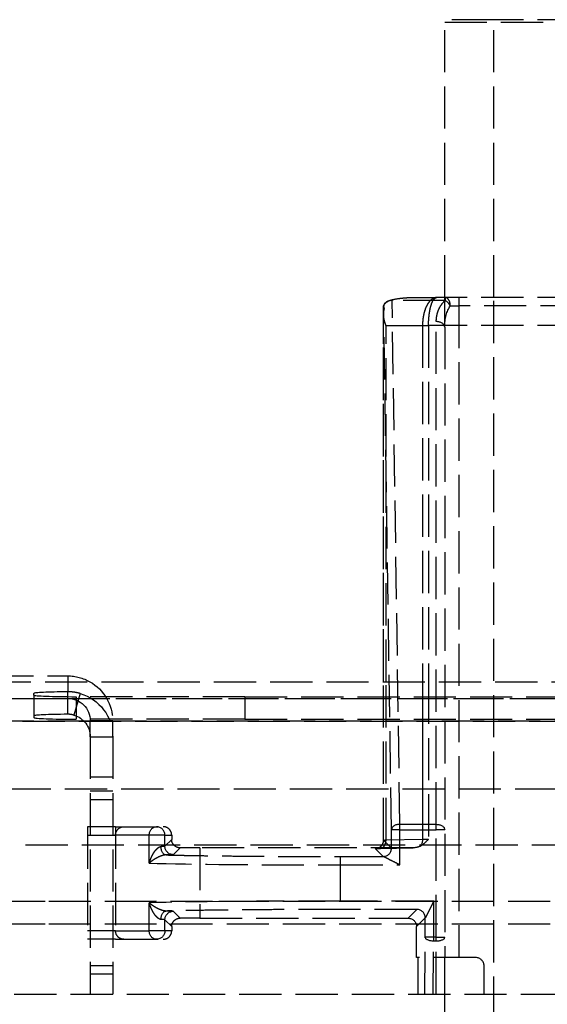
# Model space of a CAD drawing. Header units: millimetres. Extents: x -108 to 0, y 0 to 486.
# Tile 11 of 12: x -42 to -23, y 451 to 486. Entities that reach past the tile are written whole.
import ezdxf

# ---------------------------------------------------------------- set-up
doc = ezdxf.new("R2010")
doc.units = ezdxf.units.MM
doc.header["$LTSCALE"] = 10
doc.linetypes.add('ALLCAD_Strich', pattern=[0.2, 0.15, -0.05])
doc.layers.add('BESCH_KONT_sich_schn_grun_2d', color=10, linetype='Continuous')

msp = doc.modelspace()

# ---------------------------------------------------------------- linework, layer by layer
at = {"layer": 'BESCH_KONT_sich_schn_grun_2d', "linetype": 'ALLCAD_Strich'}
for p, q in [((-26.399, 475.95), (-26.399, 485.81)), ((-26.399, 485.736), (-7.599, 485.736)), ((-21.599, 485.82), (-24.649, 485.82)), ((-24.649, 475.95), (-24.649, 485.82)), ((-28.267, 475.872), (-28.267, 475.844)), ((-27.99, 457.234), (-28.267, 475.844)), ((-26.381, 475.844), (-28.267, 475.844)), ((-27.527, 475.95), (-26.68, 475.95)), ((-21.599, 475.95), (-26.68, 475.95)), ((-26.399, 474.9), (-26.399, 475.95)), ((-26.381, 475.95), (-26.381, 475.844)), ((-25.899, 475.95), (-25.899, 475.65)), ((-24.649, 36.326), (-24.649, 475.95)), ((-28.571, 475.364), (-28.571, 475.65)), ((-28.567, 475.65), (-28.571, 475.65)), ((-28.29, 457.04), (-28.567, 475.65)), ((-26.201, 475.65), (-25.899, 475.65)), ((-25.899, 475.65), (-25.899, 452.501)), ((-7.499, 475.65), (-25.899, 475.65)), ((-28.571, 456.672), (-28.571, 475.364)), ((-28.571, 462.3), (-28.571, 475.356)), ((-26.699, 457.234), (-26.699, 475.094)), ((-28.485, 474.95), (-27.188, 474.95)), ((-28.485, 462.3), (-28.485, 474.95)), ((-27.188, 474.95), (-27.188, 462.3)), ((-27.188, 474.95), (-27.188, 474.95)), ((-27.188, 474.95), (-27.188, 456.702)), ((-26.974, 474.95), (-26.974, 462.3)), ((-21.599, 474.95), (-26.974, 474.95)), ((-26.399, 474.9), (-26.399, 452.501)), ((-26.399, 474.9), (-26.399, 452.501)), ((-42.513, 462.508), (-39.799, 462.508)), ((-39.799, 462.508), (-39.799, 462.3)), ((-46.603, 462.3), (-12.899, 462.3)), ((-39.799, 462.3), (-39.799, 461.943)), ((-28.571, 456.672), (-28.571, 462.3)), ((-28.485, 456.679), (-28.485, 462.3)), ((-27.188, 462.3), (-27.188, 456.702)), ((-26.974, 462.3), (-26.974, 456.705)), ((-40.999, 461.826), (-40.999, 461.886)), ((-40.999, 461.826), (-40.999, 461.026)), ((-39.799, 461.41), (-39.799, 461.943)), ((-39.355, 461.881), (-39.577, 461.113)), ((-33.499, 461.768), (-39.499, 461.768)), ((-39.499, 461.768), (-39.499, 460.969)), ((-33.499, 461.768), (-33.499, 460.969)), ((-33.499, 461.768), (-8.428, 461.768)), ((-8.304, 461.697), (-104.095, 461.697)), ((-104.087, 461.702), (-8.312, 461.702)), ((-68.999, 461.709), (-39.799, 461.709)), ((-39.799, 461.143), (-39.799, 461.41)), ((-107.399, 460.903), (-4.999, 460.903)), ((-5.001, 460.898), (-107.398, 460.898)), ((-33.499, 460.969), (-39.499, 460.969)), ((-38.999, 460.345), (-38.999, 460.909)), ((-38.199, 460.909), (-38.999, 460.909)), ((-38.199, 460.345), (-38.199, 460.909)), ((-33.499, 460.969), (-5.999, 460.969)), ((-38.999, 460.345), (-38.999, 451.2)), ((-38.999, 460.345), (-38.199, 460.345)), ((-38.199, 460.345), (-38.199, 451.2)), ((-38.199, 458.911), (-38.999, 458.911)), ((-101.899, 458.5), (-10.499, 458.5)), ((-38.199, 458.409), (-38.999, 458.409)), ((-38.199, 458.109), (-38.999, 458.109)), ((-27.99, 457.04), (-27.99, 457.234)), ((-27.99, 457.234), (-26.699, 457.234)), ((-26.699, 457.04), (-26.699, 457.234)), ((-39.099, 457.15), (-39.099, 453.15)), ((-38.099, 457.15), (-39.099, 457.15)), ((-39.099, 456.85), (-38.099, 456.85)), ((-38.099, 457.15), (-36.405, 457.15)), ((-38.099, 457.15), (-38.099, 453.15)), ((-36.9, 456.85), (-38.099, 456.85)), ((-36.9, 455.855), (-36.9, 456.85)), ((-36.345, 456.85), (-36.9, 456.85)), ((-36.345, 456.455), (-36.345, 456.85)), ((-36.345, 456.85), (-36.102, 456.85)), ((-36.102, 456.85), (-36.102, 456.697)), ((-28.29, 456.391), (-28.29, 457.04)), ((-27.99, 457.04), (-28.29, 457.04)), ((-28.29, 456.391), (-28.29, 457.04)), ((-27.99, 455.791), (-27.99, 457.04)), ((-27.99, 457.04), (-26.699, 457.04)), ((-26.399, 457.04), (-26.699, 457.04)), ((-26.699, 453.226), (-26.699, 457.04)), ((-99.299, 456.5), (-12.899, 456.5)), ((-36.102, 456.697), (-36.345, 456.455)), ((-28.29, 456.391), (-28.571, 456.672)), ((-28.29, 456.391), (-28.571, 456.672)), ((-28.485, 456.679), (-27.188, 456.702)), ((-35.801, 456.399), (-36.045, 456.155)), ((-35.801, 456.399), (-36.045, 456.155)), ((-27.525, 456.4), (-35.099, 456.4)), ((-35.099, 456.4), (-35.099, 453.9)), ((-28.59, 456.091), (-28.871, 456.372)), ((-28.699, 456.379), (-27.525, 456.4)), ((-28.699, 456.379), (-27.525, 456.4)), ((-28.694, 456.379), (-27.515, 456.4)), ((-30.099, 456.091), (-28.59, 456.091)), ((-30.099, 455.791), (-30.099, 456.091)), ((-30.099, 456.091), (-28.59, 456.091)), ((-30.099, 454.509), (-30.099, 455.791)), ((-30.099, 455.791), (-27.99, 455.791)), ((-100.099, 454.5), (-40.474, 454.5)), ((-40.474, 454.5), (-38.147, 454.5)), ((-38.147, 454.5), (-12.299, 454.5)), ((-36.9, 453.45), (-36.9, 454.445)), ((-36.9, 453.45), (-36.9, 454.445)), ((-26.79, 454.509), (-30.099, 454.509)), ((-26.79, 453.226), (-26.79, 454.509)), ((-35.801, 453.901), (-36.045, 454.145)), ((-27.39, 454.209), (-30.099, 454.209)), ((-27.39, 454.209), (-30.099, 454.209)), ((-27.39, 454.209), (-27.699, 453.9)), ((-27.39, 454.209), (-27.699, 453.9)), ((-100.099, 453.7), (-40.474, 453.7)), ((-40.474, 453.7), (-38.147, 453.7)), ((-38.147, 453.7), (-12.299, 453.7)), ((-36.345, 453.45), (-36.345, 453.845)), ((-36.102, 453.603), (-36.345, 453.845)), ((-35.099, 453.9), (-27.699, 453.9)), ((-27.09, 453.909), (-27.399, 453.6)), ((-27.09, 453.226), (-27.09, 453.909)), ((-27.09, 453.226), (-27.09, 453.909)), ((-38.099, 453.45), (-39.099, 453.45)), ((-38.099, 453.45), (-36.9, 453.45)), ((-36.345, 453.45), (-36.9, 453.45)), ((-36.102, 453.45), (-36.345, 453.45)), ((-36.102, 453.603), (-36.102, 453.45)), ((-27.399, 452.501), (-27.399, 453.6)), ((-38.099, 453.15), (-39.099, 453.15)), ((-38.099, 453.15), (-36.405, 453.15)), ((-27.11, 451.2), (-27.09, 453.226)), ((-26.79, 453.226), (-27.09, 453.226)), ((-26.808, 451.2), (-26.79, 453.083)), ((-26.699, 453.226), (-26.79, 453.226)), ((-26.79, 453.083), (-26.79, 453.226)), ((-26.699, 453.083), (-26.79, 453.083)), ((-26.699, 453.226), (-26.399, 453.226)), ((-26.699, 453.083), (-26.699, 453.226)), ((-26.699, 451.2), (-26.699, 453.083)), ((-25.299, 452.501), (-27.399, 452.501)), ((-27.347, 451.2), (-27.347, 452.501)), ((-26.399, 451.2), (-26.399, 452.501)), ((-38.199, 452.209), (-38.999, 452.209)), ((-24.999, 451.2), (-24.999, 452.201)), ((-38.199, 451.909), (-38.999, 451.909)), ((-97.699, 451.2), (-14.699, 451.2)), ((-26.399, 36.317), (-26.399, 451.2))]:
    msp.add_line(p, q, dxfattribs=at)
msp.add_arc((-25.299, 452.201), 0.3, 360, 90, dxfattribs=at)
for centre, major_axis, ratio, start_param, end_param in [((-24.649, 485.81), (-1.75, 0), 0.005236, -1.570796, 0), ((-28.267, 475.65), (-0.3, -0.004), 0.648077, -1.027655, -0.022918), ((-28.267, 475.65), (-0.3, -0.004), 0.648077, -1.580423, -1.027655), ((-26.381, 475.65), (0, 0.3), 0.602294, -1.570797, 0), ((-26.381, 475.65), (-0.199, 0.224), 0.491635, -1.981821, -1.064462), ((-28.274, 475.649), (0.183, -0.238), 0.979729, -2.218858, -1.820792), ((-26.699, 474.9), (0.3, 0), 0.648119, 0.000001, 1.570796), ((-39.499, 461.886), (-1.5, 0), 0.038388, -1.369438, 0), ((-39.499, 461.826), (-1.5, 0), 0.038388, 0, 1.570796), ((-39.499, 461.087), (-1.5, 0), 0.038388, -1.369438, 0), ((-39.499, 461.026), (-1.5, 0), 0.038388, 0, 1.570796), ((-27.99, 457.04), (-0.3, -0.004), 0.648077, -1.580423, -0.022918), ((-36.645, 456.85), (0, 0.3), 0.999848, -1.570796, 0), ((-28.871, 456.672), (0.212, 0.212), 0.999696, -2.355946, -0.785464), ((-28.871, 456.672), (0.212, 0.212), 0.999696, -2.355946, -0.785464), ((-28.699, 456.679), (0.005, -0.3), 0.713195, -0.0249, 1.558129), ((-35.099, 456.347), (-3, 0), 0.017513, -1.570796, -1.334743), ((-28.59, 456.391), (0.212, 0.212), 0.999695, -2.356042, -0.78555), ((-30.1, 455.925), (8, 0), 0.0168, -2.586876, -1.570765), ((-30.1, 454.375), (7.999, 0), 0.016799, -4.712506, -3.696306), ((-30.1, 454.375), (7.999, 0), 0.016799, -4.712506, -3.696306), ((-27.39, 453.909), (-0.212, 0.212), 0.999695, -2.356042, -0.78555), ((-36.645, 453.845), (0.3, 0), 0.034889, 0.017349, 0.986979)]:
    msp.add_ellipse(centre, major_axis=major_axis, ratio=ratio, start_param=start_param, end_param=end_param, dxfattribs=at)
at = {"layer": 'BESCH_KONT_sich_schn_grun_2d', "linetype": 'ALLCAD_Strich', "extrusion": (0, 0, -1)}
for centre, major_axis, ratio, start_param, end_param in [((-28.267, 475.65), (0, 0.3), 0.999848, -1.653399, -1.570796), ((-25.899, 474.9), (0, 0.94), 0.531885, -1.570903, -0.646399), ((-39.799, 460.909), (1.6, 0), 0.999263, -1.570796, -1.054621), ((-39.799, 460.909), (1.6, 0), 0.999263, -1.054621, 0), ((-39.799, 460.345), (1.6, 0), 0.999263, -1.289546, 0), ((-39.799, 460.909), (0.8, 0), 0.999263, -1.570796, 0), ((-39.799, 460.345), (0.8, 0), 0.999263, -1.289546, 0), ((-26.699, 457.04), (0.3, 0), 0.648119, -1.570796, 0), ((-37.799, 456.85), (-0.214, -0.21), 0.999794, -5.506315, -3.935244), ((-36.645, 456.85), (0, 0.3), 0.85005, -1.570796, 0), ((-28.271, 456.672), (-0.3, 0), 0.034895, -0.017423, 0.776226), ((-27.402, 456.702), (0.005, -0.3), 0.713195, -1.558129, -0.610449), ((-26.974, 456.695), (0.3, 0), 0.03488, -2.365303, -1.570849), ((-36.645, 456.455), (0.3, 0), 0.034906, 0.017325, 0.986989), ((-36.314, 456.446), (0.003, -0.3), 0.550848, 0.02091, 1.577143), ((-36.045, 456.455), (-0.212, 0.212), 0.999695, -2.356128, -0.785611), ((-36.045, 456.455), (-0.212, 0.212), 0.999695, -2.356128, -0.785611), ((-27.52, 456.7), (-0.421, -0.007), 0.713195, -2.181246, -1.545896), ((-36.314, 453.854), (0.003, 0.3), 0.550848, -1.577142, -0.02091), ((-36.045, 453.845), (0.212, 0.212), 0.999695, -2.356042, -0.78555), ((-35.099, 453.953), (-3, 0), 0.017513, -1.570796, -1.334743), ((-27.699, 453.6), (0.212, 0.212), 0.999695, -0.785246, 0.785246), ((-37.799, 453.45), (0.214, -0.21), 0.9998, 0.796049, 2.367113), ((-36.645, 453.45), (0, -0.3), 0.85005, 0, 1.570796), ((-36.645, 453.45), (0, -0.3), 0.999848, -1.570796, 0), ((-26.79, 453.226), (-0.3, 0.003), 0.478226, -1.575342, -0.019873), ((-26.699, 453.226), (0.3, 0), 0.478243, 0, 1.570796)]:
    msp.add_ellipse(centre, major_axis=major_axis, ratio=ratio, start_param=start_param, end_param=end_param, dxfattribs=at)
at = {"layer": 'BESCH_KONT_sich_schn_grun_2d', "linetype": 'ALLCAD_Strich'}
for points, knots in [([(-28.566, 475.625), (-28.566, 475.634), (-28.566, 475.642), (-28.56, 475.681), (-28.539, 475.719), (-28.49, 475.771), (-28.458, 475.795), (-28.424, 475.814)], [0.02371527, 0.02371527, 0.02371527, 0.02371527, 0.0276119, 0.0276119, 0.04228959, 0.04228959, 0.05376576, 0.05376576, 0.05376576, 0.05376576]), ([(-28.424, 475.814), (-28.415, 475.819), (-28.405, 475.824), (-28.37, 475.841), (-28.337, 475.853), (-28.295, 475.865), (-28.281, 475.869), (-28.267, 475.872)], [-0.03081341, -0.03081341, -0.03081341, -0.03081341, -0.0276119, -0.0276119, -0.01883517, -0.01883517, -0.01452998, -0.01452998, -0.01452998, -0.01452998]), ([(-28.267, 475.872), (-28.194, 475.889), (-28.119, 475.903), (-28.04, 475.914), (-27.961, 475.925), (-27.879, 475.934), (-27.793, 475.94), (-27.708, 475.947), (-27.619, 475.95), (-27.527, 475.95)], [0, 0, 0, 0, 0.333333, 0.333333, 0.333333, 0.666667, 0.666667, 0.666667, 1, 1, 1, 1]), ([(-26.969, 475.772), (-26.996, 475.736), (-27.046, 475.652), (-27.09, 475.545), (-27.11, 475.483), (-27.112, 475.476)], [0.3789081, 0.3789081, 0.3789081, 0.3789081, 0.5, 0.625, 0.6406854, 0.6406854, 0.6406854, 0.6406854]), ([(-26.777, 475.931), (-26.779, 475.931), (-26.813, 475.917), (-26.88, 475.877), (-26.94, 475.812), (-26.968, 475.773), (-26.969, 475.772)], [0.1196933, 0.1196933, 0.1196933, 0.1196933, 0.125, 0.25, 0.375, 0.3789081, 0.3789081, 0.3789081, 0.3789081]), ([(-28.571, 475.364), (-28.571, 475.385), (-28.57, 475.405), (-28.568, 475.425), (-28.566, 475.445), (-28.563, 475.464), (-28.559, 475.482), (-28.556, 475.5), (-28.551, 475.518), (-28.546, 475.534)], [0, 0, 0, 0, 0.333333, 0.333333, 0.333333, 0.666667, 0.666667, 0.666667, 1, 1, 1, 1]), ([(-28.546, 475.534), (-28.55, 475.544), (-28.553, 475.554), (-28.556, 475.564), (-28.558, 475.574), (-28.561, 475.584), (-28.562, 475.594), (-28.564, 475.604), (-28.565, 475.615), (-28.566, 475.625)], [0, 0, 0, 0, 0.333333, 0.333333, 0.333333, 0.666667, 0.666667, 0.666667, 1, 1, 1, 1]), ([(-27.112, 475.476), (-27.127, 475.428), (-27.155, 475.319), (-27.181, 475.141), (-27.188, 475.014), (-27.188, 474.95)], [0.6406854, 0.6406854, 0.6406854, 0.6406854, 0.75, 0.875, 1, 1, 1, 1]), ([(-28.485, 474.95), (-28.505, 475.001), (-28.521, 475.051), (-28.534, 475.098), (-28.547, 475.146), (-28.556, 475.192), (-28.562, 475.237), (-28.569, 475.281), (-28.571, 475.323), (-28.571, 475.364)], [0, 0, 0, 0, 0.333333, 0.333333, 0.333333, 0.666667, 0.666667, 0.666667, 1, 1, 1, 1]), ([(-39.355, 461.881), (-39.403, 461.895), (-39.452, 461.907), (-39.501, 461.916), (-39.55, 461.925), (-39.6, 461.932), (-39.65, 461.936), (-39.7, 461.941), (-39.75, 461.943), (-39.799, 461.943)], [0, 0, 0, 0, 0.333333, 0.333333, 0.333333, 0.666667, 0.666667, 0.666667, 1, 1, 1, 1]), ([(-39.577, 461.113), (-39.601, 461.12), (-39.626, 461.126), (-39.65, 461.13), (-39.675, 461.135), (-39.699, 461.138), (-39.724, 461.141), (-39.749, 461.143), (-39.774, 461.144), (-39.799, 461.143)], [0, 0, 0, 0, 0.333333, 0.333333, 0.333333, 0.666667, 0.666667, 0.666667, 1, 1, 1, 1]), ([(-36.102, 456.85), (-36.102, 456.887), (-36.11, 456.927), (-36.14, 457), (-36.162, 457.033), (-36.215, 457.087), (-36.251, 457.111), (-36.327, 457.143), (-36.367, 457.15), (-36.405, 457.15)], [0.09609792, 0.09609792, 0.09609792, 0.09609792, 0.10731775, 0.10731775, 0.11853758, 0.11853758, 0.13101809, 0.13101809, 0.14349861, 0.14349861, 0.14349861, 0.14349861]), ([(-35.801, 456.399), (-35.839, 456.398), (-35.88, 456.406), (-35.955, 456.437), (-35.989, 456.46), (-36.042, 456.513), (-36.065, 456.546), (-36.095, 456.619), (-36.102, 456.659), (-36.102, 456.697)], [0.04577683, 0.04577683, 0.04577683, 0.04577683, 0.05758022, 0.05758022, 0.06939304, 0.06939304, 0.08067776, 0.08067776, 0.09196247, 0.09196247, 0.09196247, 0.09196247]), ([(-28.694, 456.379), (-28.737, 456.378), (-28.773, 456.377), (-28.81, 456.376), (-28.819, 456.376), (-28.83, 456.375), (-28.833, 456.375), (-28.833, 456.375), (-28.833, 456.375), (-28.832, 456.375), (-28.83, 456.375), (-28.822, 456.376), (-28.819, 456.377), (-28.811, 456.378), (-28.805, 456.379), (-28.793, 456.382), (-28.786, 456.384), (-28.77, 456.389), (-28.76, 456.393), (-28.734, 456.405), (-28.718, 456.413), (-28.681, 456.438), (-28.66, 456.457), (-28.622, 456.502), (-28.605, 456.529), (-28.581, 456.588), (-28.574, 456.619), (-28.571, 456.658), (-28.571, 456.665), (-28.571, 456.672)], [0, 0, 0, 0, 0.18666, 0.18666, 0.2724326, 0.2724326, 0.3333891, 0.3333891, 0.3415171, 0.3415171, 0.3837101, 0.3837101, 0.4021445, 0.4021445, 0.4252024, 0.4252024, 0.4477803, 0.4477803, 0.4802642, 0.4802642, 0.5345013, 0.5345013, 0.6165416, 0.6165416, 0.7106302, 0.7106302, 0.8061628, 0.8061628, 0.8268159, 0.8268159, 0.8268159, 0.8268159]), ([(-27.275, 456.459), (-27.221, 456.486), (-27.172, 456.522), (-27.076, 456.603), (-27.03, 456.649), (-26.983, 456.696), (-26.978, 456.701), (-26.974, 456.705)], [-0.03456962, -0.03456962, -0.03456962, -0.03456962, -0.01789246, -0.01789246, 0, 0, 0.00195217, 0.00195217, 0.00195217, 0.00195217]), ([(-36.9, 455.855), (-36.895, 455.871), (-36.891, 455.886), (-36.886, 455.902), (-36.879, 455.922), (-36.873, 455.942), (-36.866, 455.961), (-36.859, 455.98), (-36.852, 455.998), (-36.845, 456.015), (-36.839, 456.029), (-36.833, 456.043), (-36.827, 456.057), (-36.824, 456.063), (-36.821, 456.07), (-36.818, 456.077), (-36.808, 456.099), (-36.797, 456.121), (-36.786, 456.142), (-36.776, 456.161), (-36.766, 456.18), (-36.755, 456.197), (-36.751, 456.204), (-36.747, 456.211), (-36.743, 456.217), (-36.735, 456.229), (-36.728, 456.24), (-36.721, 456.251), (-36.713, 456.262), (-36.706, 456.273), (-36.698, 456.283), (-36.694, 456.288), (-36.69, 456.293), (-36.686, 456.299), (-36.675, 456.313), (-36.664, 456.326), (-36.653, 456.339), (-36.642, 456.35), (-36.632, 456.361), (-36.621, 456.371), (-36.616, 456.375), (-36.612, 456.38), (-36.607, 456.384), (-36.602, 456.388), (-36.597, 456.393), (-36.592, 456.397), (-36.581, 456.405), (-36.571, 456.412), (-36.561, 456.418), (-36.554, 456.423), (-36.546, 456.427), (-36.539, 456.43), (-36.532, 456.434), (-36.525, 456.437), (-36.518, 456.439), (-36.51, 456.442), (-36.502, 456.444), (-36.494, 456.445), (-36.489, 456.445), (-36.484, 456.446), (-36.48, 456.446)], [0, 0, 0, 0, 0.0428671, 0.0428671, 0.0428671, 0.1, 0.1, 0.1, 0.1550957, 0.1550957, 0.1550957, 0.2, 0.2, 0.2, 0.2225437, 0.2225437, 0.2225437, 0.3, 0.3, 0.3, 0.3723442, 0.3723442, 0.3723442, 0.4, 0.4, 0.4, 0.450418, 0.450418, 0.450418, 0.5, 0.5, 0.5, 0.5268288, 0.5268288, 0.5268288, 0.6, 0.6, 0.6, 0.6682591, 0.6682591, 0.6682591, 0.7, 0.7, 0.7, 0.7327148, 0.7327148, 0.7327148, 0.8, 0.8, 0.8, 0.8502446, 0.8502446, 0.8502446, 0.9, 0.9, 0.9, 0.960119, 0.960119, 0.960119, 0.9999999, 0.9999999, 0.9999999, 0.9999999]), ([(-36.314, 456.146), (-36.327, 456.146), (-36.34, 456.145), (-36.356, 456.143), (-36.371, 456.14), (-36.388, 456.137), (-36.405, 456.132), (-36.423, 456.128), (-36.442, 456.122), (-36.461, 456.116), (-36.48, 456.11), (-36.5, 456.102), (-36.52, 456.094), (-36.54, 456.086), (-36.56, 456.077), (-36.581, 456.067), (-36.602, 456.057), (-36.623, 456.046), (-36.644, 456.035), (-36.665, 456.023), (-36.687, 456.011), (-36.708, 455.998), (-36.73, 455.984), (-36.752, 455.97), (-36.773, 455.955), (-36.795, 455.94), (-36.816, 455.925), (-36.838, 455.908), (-36.859, 455.891), (-36.88, 455.873), (-36.9, 455.855)], [0.0000001, 0.0000001, 0.0000001, 0.0000001, 0.1, 0.1, 0.1, 0.2, 0.2, 0.2, 0.3, 0.3, 0.3, 0.4, 0.4, 0.4, 0.5, 0.5, 0.5, 0.6, 0.6, 0.6, 0.7, 0.7, 0.7, 0.8, 0.8, 0.8, 0.9, 0.9, 0.9, 1, 1, 1, 1]), ([(-36.045, 456.155), (-36.046, 456.154), (-36.05, 456.153), (-36.058, 456.153), (-36.066, 456.152), (-36.077, 456.151), (-36.093, 456.151), (-36.108, 456.15), (-36.128, 456.149), (-36.15, 456.149), (-36.173, 456.148), (-36.198, 456.148), (-36.226, 456.147), (-36.254, 456.147), (-36.283, 456.146), (-36.314, 456.146)], [0, 0, 0, 0, 0.2, 0.2, 0.2, 0.4, 0.4, 0.4, 0.6, 0.6, 0.6, 0.8, 0.8, 0.8, 1, 1, 1, 1]), ([(-36.314, 456.146), (-36.137, 456.142), (-35.947, 456.138), (-35.743, 456.134), (-35.708, 456.133), (-35.674, 456.133), (-35.638, 456.132), (-35.464, 456.129), (-35.281, 456.126), (-35.089, 456.123), (-34.889, 456.12), (-34.68, 456.117), (-34.464, 456.115), (-34.431, 456.114), (-34.398, 456.114), (-34.364, 456.113), (-34.113, 456.111), (-33.851, 456.108), (-33.582, 456.105), (-33.429, 456.104), (-33.274, 456.103), (-33.117, 456.102), (-32.996, 456.101), (-32.875, 456.1), (-32.752, 456.099), (-32.468, 456.097), (-32.178, 456.096), (-31.884, 456.095), (-31.788, 456.094), (-31.69, 456.094), (-31.593, 456.094), (-31.394, 456.093), (-31.194, 456.092), (-30.995, 456.092), (-30.697, 456.091), (-30.399, 456.091), (-30.099, 456.091)], [0, 0, 0, 0, 0.125, 0.125, 0.125, 0.146055, 0.146055, 0.146055, 0.25, 0.25, 0.25, 0.358532, 0.358532, 0.358532, 0.375, 0.375, 0.375, 0.5, 0.5, 0.5, 0.570832, 0.570832, 0.570832, 0.625, 0.625, 0.625, 0.75, 0.75, 0.75, 0.791159, 0.791159, 0.791159, 0.875, 0.875, 0.875, 1, 1, 1, 1]), ([(-28.871, 456.372), (-28.872, 456.372), (-28.868, 456.373), (-28.861, 456.374), (-28.854, 456.374), (-28.843, 456.375), (-28.828, 456.376), (-28.814, 456.376), (-28.796, 456.377), (-28.774, 456.378), (-28.753, 456.378), (-28.728, 456.379), (-28.699, 456.379)], [0, 0, 0, 0, 0.25, 0.25, 0.25, 0.5, 0.5, 0.5, 0.75, 0.75, 0.75, 1, 1, 1, 1]), ([(-27.99, 455.791), (-28.011, 455.801), (-28.032, 455.812), (-28.052, 455.822), (-28.067, 455.83), (-28.083, 455.837), (-28.098, 455.845), (-28.117, 455.855), (-28.136, 455.864), (-28.154, 455.873), (-28.168, 455.88), (-28.181, 455.887), (-28.194, 455.893), (-28.198, 455.895), (-28.201, 455.896), (-28.204, 455.898), (-28.221, 455.906), (-28.238, 455.915), (-28.254, 455.923), (-28.263, 455.927), (-28.272, 455.932), (-28.281, 455.936), (-28.289, 455.94), (-28.297, 455.944), (-28.305, 455.948), (-28.323, 455.957), (-28.34, 455.966), (-28.357, 455.974), (-28.372, 455.982), (-28.387, 455.989), (-28.402, 455.997), (-28.409, 456), (-28.416, 456.004), (-28.423, 456.007), (-28.431, 456.011), (-28.438, 456.015), (-28.446, 456.019), (-28.458, 456.025), (-28.469, 456.03), (-28.48, 456.036), (-28.482, 456.037), (-28.484, 456.038), (-28.486, 456.039), (-28.499, 456.045), (-28.511, 456.051), (-28.522, 456.057), (-28.523, 456.057), (-28.524, 456.058), (-28.526, 456.059), (-28.536, 456.064), (-28.544, 456.068), (-28.552, 456.072), (-28.555, 456.073), (-28.558, 456.075), (-28.561, 456.076), (-28.566, 456.079), (-28.571, 456.081), (-28.575, 456.084), (-28.578, 456.085), (-28.58, 456.086), (-28.582, 456.087), (-28.585, 456.088), (-28.587, 456.089), (-28.589, 456.09), (-28.59, 456.091), (-28.59, 456.091), (-28.59, 456.091)], [0, 0, 0, 0, 0.055662, 0.055662, 0.055662, 0.1, 0.1, 0.1, 0.157062, 0.157062, 0.157062, 0.2, 0.2, 0.2, 0.209995, 0.209995, 0.209995, 0.267839, 0.267839, 0.267839, 0.3, 0.3, 0.3, 0.330247, 0.330247, 0.330247, 0.4, 0.4, 0.4, 0.466202, 0.466202, 0.466202, 0.5, 0.5, 0.5, 0.538273, 0.538273, 0.538273, 0.6, 0.6, 0.6, 0.612257, 0.612257, 0.612257, 0.689388, 0.689388, 0.689388, 0.7, 0.7, 0.7, 0.77167, 0.77167, 0.77167, 0.8, 0.8, 0.8, 0.860156, 0.860156, 0.860156, 0.9, 0.9, 0.9, 0.956435, 0.956435, 0.956435, 1, 1, 1, 1]), ([(-36.314, 454.154), (-36.327, 454.154), (-36.341, 454.155), (-36.356, 454.158), (-36.371, 454.16), (-36.388, 454.163), (-36.406, 454.168), (-36.424, 454.172), (-36.442, 454.178), (-36.461, 454.184), (-36.48, 454.191), (-36.5, 454.198), (-36.52, 454.206), (-36.54, 454.214), (-36.561, 454.223), (-36.581, 454.233), (-36.602, 454.243), (-36.623, 454.254), (-36.645, 454.265), (-36.666, 454.277), (-36.687, 454.289), (-36.709, 454.303), (-36.73, 454.316), (-36.752, 454.33), (-36.773, 454.345), (-36.795, 454.36), (-36.816, 454.375), (-36.838, 454.392), (-36.859, 454.409), (-36.88, 454.427), (-36.9, 454.445)], [0.0000002, 0.0000002, 0.0000002, 0.0000002, 0.1, 0.1, 0.1, 0.2, 0.2, 0.2, 0.3, 0.3, 0.3, 0.4, 0.4, 0.4, 0.5, 0.5, 0.5, 0.6, 0.6, 0.6, 0.7, 0.7, 0.7, 0.8, 0.8, 0.8, 0.9, 0.9, 0.9, 1, 1, 1, 1]), ([(-36.48, 453.854), (-36.49, 453.854), (-36.5, 453.856), (-36.511, 453.859), (-36.513, 453.86), (-36.516, 453.86), (-36.518, 453.861), (-36.527, 453.864), (-36.538, 453.869), (-36.548, 453.874), (-36.552, 453.877), (-36.557, 453.879), (-36.561, 453.882), (-36.569, 453.887), (-36.577, 453.892), (-36.585, 453.898), (-36.592, 453.904), (-36.6, 453.91), (-36.607, 453.916), (-36.612, 453.921), (-36.617, 453.925), (-36.622, 453.93), (-36.633, 453.94), (-36.643, 453.95), (-36.653, 453.962), (-36.656, 453.965), (-36.658, 453.968), (-36.661, 453.971), (-36.674, 453.985), (-36.686, 454.001), (-36.698, 454.017), (-36.713, 454.038), (-36.728, 454.059), (-36.743, 454.083), (-36.757, 454.106), (-36.772, 454.131), (-36.786, 454.158), (-36.8, 454.185), (-36.814, 454.213), (-36.827, 454.243), (-36.841, 454.273), (-36.854, 454.305), (-36.866, 454.339), (-36.878, 454.372), (-36.889, 454.408), (-36.9, 454.445)], [0.0000005, 0.0000005, 0.0000005, 0.0000005, 0.083646, 0.083646, 0.083646, 0.1, 0.1, 0.1, 0.1696307, 0.1696307, 0.1696307, 0.2, 0.2, 0.2, 0.2520203, 0.2520203, 0.2520203, 0.3, 0.3, 0.3, 0.3338186, 0.3338186, 0.3338186, 0.4, 0.4, 0.4, 0.4184315, 0.4184315, 0.4184315, 0.5, 0.5, 0.5, 0.6, 0.6, 0.6, 0.7, 0.7, 0.7, 0.8, 0.8, 0.8, 0.9, 0.9, 0.9, 1, 1, 1, 1]), ([(-26.79, 454.509), (-26.801, 454.488), (-26.811, 454.468), (-26.821, 454.448), (-26.829, 454.432), (-26.837, 454.416), (-26.844, 454.401), (-26.854, 454.382), (-26.863, 454.363), (-26.872, 454.345), (-26.879, 454.331), (-26.886, 454.318), (-26.892, 454.305), (-26.894, 454.302), (-26.895, 454.299), (-26.897, 454.296), (-26.906, 454.279), (-26.914, 454.262), (-26.922, 454.245), (-26.927, 454.236), (-26.931, 454.228), (-26.935, 454.219), (-26.94, 454.211), (-26.944, 454.203), (-26.947, 454.195), (-26.957, 454.177), (-26.965, 454.159), (-26.974, 454.143), (-26.981, 454.127), (-26.989, 454.112), (-26.996, 454.098), (-27, 454.09), (-27.003, 454.083), (-27.007, 454.076), (-27.011, 454.069), (-27.014, 454.061), (-27.018, 454.054), (-27.024, 454.042), (-27.03, 454.03), (-27.035, 454.02), (-27.036, 454.018), (-27.037, 454.016), (-27.038, 454.014), (-27.045, 454.001), (-27.051, 453.989), (-27.056, 453.978), (-27.057, 453.976), (-27.057, 453.975), (-27.058, 453.974), (-27.063, 453.964), (-27.067, 453.955), (-27.071, 453.947), (-27.073, 453.944), (-27.074, 453.941), (-27.076, 453.939), (-27.078, 453.933), (-27.081, 453.928), (-27.083, 453.924), (-27.084, 453.921), (-27.085, 453.919), (-27.086, 453.917), (-27.088, 453.914), (-27.089, 453.912), (-27.089, 453.911), (-27.09, 453.91), (-27.09, 453.909), (-27.09, 453.909)], [0, 0, 0, 0, 0.0556623, 0.0556623, 0.0556623, 0.1, 0.1, 0.1, 0.1570623, 0.1570623, 0.1570623, 0.2, 0.2, 0.2, 0.2099947, 0.2099947, 0.2099947, 0.2678395, 0.2678395, 0.2678395, 0.3, 0.3, 0.3, 0.330247, 0.330247, 0.330247, 0.4, 0.4, 0.4, 0.4662016, 0.4662016, 0.4662016, 0.5, 0.5, 0.5, 0.5382728, 0.5382728, 0.5382728, 0.6, 0.6, 0.6, 0.6122566, 0.6122566, 0.6122566, 0.689388, 0.689388, 0.689388, 0.7, 0.7, 0.7, 0.7716703, 0.7716703, 0.7716703, 0.8, 0.8, 0.8, 0.8601562, 0.8601562, 0.8601562, 0.9, 0.9, 0.9, 0.9564351, 0.9564351, 0.9564351, 1, 1, 1, 1]), ([(-30.099, 454.209), (-30.399, 454.209), (-30.697, 454.209), (-30.995, 454.208), (-31.177, 454.208), (-31.36, 454.207), (-31.542, 454.207), (-31.657, 454.206), (-31.771, 454.206), (-31.884, 454.205), (-32.178, 454.204), (-32.468, 454.203), (-32.751, 454.201), (-32.848, 454.2), (-32.945, 454.2), (-33.04, 454.199), (-33.224, 454.198), (-33.404, 454.196), (-33.582, 454.195), (-33.851, 454.192), (-34.113, 454.189), (-34.364, 454.187), (-34.382, 454.186), (-34.399, 454.186), (-34.416, 454.186), (-34.649, 454.183), (-34.874, 454.18), (-35.089, 454.177), (-35.271, 454.174), (-35.445, 454.171), (-35.611, 454.168), (-35.656, 454.168), (-35.7, 454.167), (-35.743, 454.166), (-35.947, 454.162), (-36.137, 454.158), (-36.314, 454.154)], [0, 0, 0, 0, 0.125, 0.125, 0.125, 0.201742, 0.201742, 0.201742, 0.25, 0.25, 0.25, 0.375, 0.375, 0.375, 0.417735, 0.417735, 0.417735, 0.5, 0.5, 0.5, 0.625, 0.625, 0.625, 0.633521, 0.633521, 0.633521, 0.75, 0.75, 0.75, 0.848578, 0.848578, 0.848578, 0.875, 0.875, 0.875, 1, 1, 1, 1]), ([(-36.045, 454.145), (-36.046, 454.146), (-36.05, 454.147), (-36.058, 454.147), (-36.066, 454.148), (-36.078, 454.149), (-36.093, 454.149), (-36.109, 454.15), (-36.127, 454.151), (-36.149, 454.151), (-36.171, 454.152), (-36.196, 454.152), (-36.224, 454.153), (-36.252, 454.153), (-36.282, 454.154), (-36.314, 454.154)], [0, 0, 0, 0, 0.2, 0.2, 0.2, 0.4, 0.4, 0.4, 0.6, 0.6, 0.6, 0.8, 0.8, 0.8, 1, 1, 1, 1]), ([(-36.102, 453.603), (-36.102, 453.641), (-36.095, 453.681), (-36.065, 453.754), (-36.042, 453.787), (-35.989, 453.84), (-35.955, 453.863), (-35.88, 453.894), (-35.839, 453.902), (-35.801, 453.901)], [-0.09196247, -0.09196247, -0.09196247, -0.09196247, -0.08067776, -0.08067776, -0.06939304, -0.06939304, -0.05758022, -0.05758022, -0.04577683, -0.04577683, -0.04577683, -0.04577683]), ([(-36.405, 453.15), (-36.367, 453.15), (-36.327, 453.157), (-36.251, 453.189), (-36.215, 453.213), (-36.162, 453.267), (-36.14, 453.3), (-36.11, 453.373), (-36.102, 453.413), (-36.102, 453.45)], [0.14479516, 0.14479516, 0.14479516, 0.14479516, 0.15727567, 0.15727567, 0.16975619, 0.16975619, 0.18097602, 0.18097602, 0.19219584, 0.19219584, 0.19219584, 0.19219584])]:
    msp.add_open_spline(points, degree=3, knots=knots, dxfattribs=at)
for points in [[(-26.68, 475.95), (-26.714, 475.95), (-26.782, 475.936), (-26.88, 475.877), (-26.969, 475.781), (-27.046, 475.653), (-27.108, 475.5), (-27.154, 475.327), (-27.181, 475.141), (-27.188, 475.014), (-27.188, 474.95)], [(-26.974, 474.95), (-26.974, 475.014), (-26.97, 475.141), (-26.954, 475.327), (-26.927, 475.5), (-26.891, 475.653), (-26.847, 475.781), (-26.795, 475.877), (-26.739, 475.936), (-26.7, 475.95), (-26.68, 475.95)], [(-26.974, 474.95), (-26.974, 475.014), (-26.97, 475.141), (-26.954, 475.327), (-26.927, 475.5), (-26.891, 475.653), (-26.847, 475.781), (-26.795, 475.877), (-26.739, 475.936), (-26.7, 475.95), (-26.68, 475.95)], [(-26.68, 475.95), (-26.713, 475.95), (-26.745, 475.944), (-26.777, 475.931)], [(-26.699, 475.094), (-26.699, 475.163), (-26.687, 475.294), (-26.638, 475.47), (-26.568, 475.619), (-26.481, 475.746), (-26.416, 475.814), (-26.381, 475.844)], [(-27.188, 474.95), (-27.169, 474.95), (-27.127, 474.95), (-27.053, 474.95), (-27, 474.95), (-26.974, 474.95)]]:
    msp.add_open_spline(points, degree=3, dxfattribs=at)

doc.saveas('drawing.dxf')
